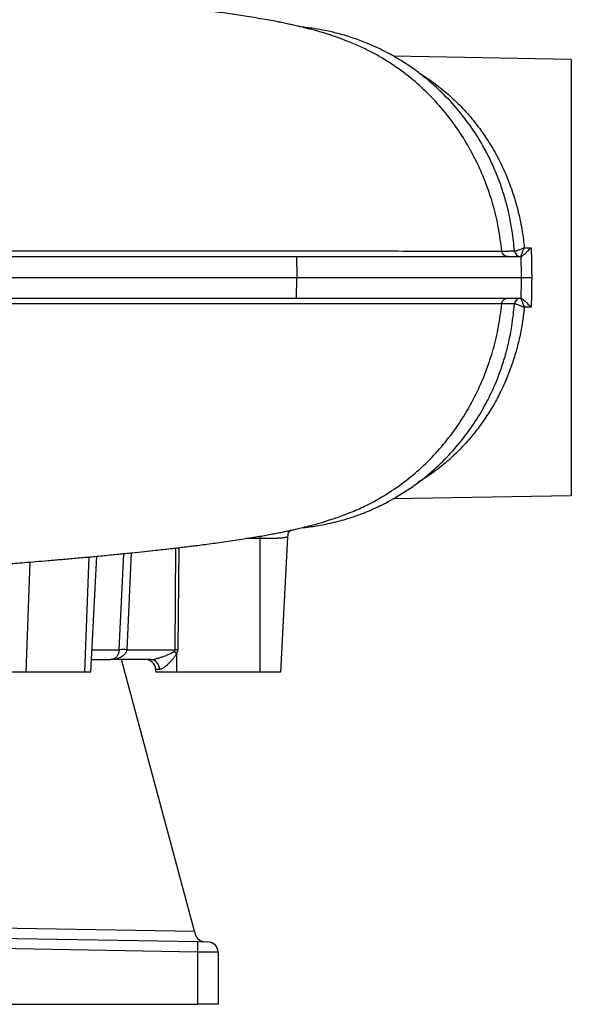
# Model space of a CAD drawing. Header units: millimetres. Extents: x 5610 to 11532, y 2068 to 15413.
# Tile 6 of 13: x 10204 to 11532, y 2068 to 4439. Entities that reach past the tile are written whole.
import ezdxf

# ---------------------------------------------------------------- set-up
doc = ezdxf.new("R2010")
doc.units = ezdxf.units.MM
doc.header["$LTSCALE"] = 5

msp = doc.modelspace()

# ---------------------------------------------------------------- linework, layer by layer
at = {"color": 7, "linetype": 'Continuous', "lineweight": 25}
for p, q in [((11531.7, 4343.3), (11103.6, 4350.8)), ((11531.7, 4343.3), (11531.7, 3293.3)), ((11418.5, 3889.9), (11435.2, 3889.9)), ((9423.7, 3868.3), (10870.2, 3868.3)), ((10870.2, 3868.3), (10870.9, 3818.3)), ((10870.2, 3868.3), (11411, 3868.3)), ((9423.9, 3818.3), (10870.9, 3818.3)), ((10870.2, 3768.3), (10870.9, 3818.3)), ((10870.9, 3818.3), (11411.9, 3818.3)), ((9423.7, 3768.3), (10870.2, 3768.3)), ((10870.2, 3768.3), (11411, 3768.3)), ((11435.2, 3746.7), (11418.5, 3746.7)), ((11102.7, 3285.8), (11531.7, 3293.3)), ((10781.7, 3189.6), (10781.7, 2868.3)), ((10848.7, 3193.3), (10831.7, 2868.3)), ((10375.2, 2868.3), (10389.8, 3147.2)), ((10461.8, 2922), (10578.7, 2922)), ((10376.7, 2898.3), (10423, 2898.3)), ((10520.2, 2898.3), (10423, 2898.3)), ((10624.7, 2244.3), (10449.5, 2898.3)), ((10581.7, 2912.7), (10581.7, 2868.3)), ((10219.1, 2868.3), (10148.4, 2868.3)), ((10360.5, 2868.3), (10219.1, 2868.3)), ((10375.2, 2868.3), (10360.5, 2868.3)), ((10531.3, 2874.6), (10531.7, 2868.3)), ((10540.6, 2874.6), (10531.3, 2874.6)), ((10581.7, 2868.3), (10531.7, 2868.3)), ((10781.7, 2868.3), (10581.7, 2868.3)), ((10831.7, 2868.3), (10781.7, 2868.3)), ((9080.8, 2271.2), (10624.7, 2244.3)), ((9058, 2246.7), (10632.5, 2219.2)), ((10624.7, 2244.3), (10626.6, 2237.4)), ((10632.5, 2194.2), (9058, 2221.7)), ((10632.5, 2219.2), (10657.1, 2218.7)), ((10632.5, 2068.3), (10632.5, 2194.2)), ((10681.7, 2193.7), (10632.5, 2194.2)), ((10681.7, 2193.7), (10681.7, 2068.3)), ((8981.7, 2068.3), (10632.5, 2068.3)), ((10681.7, 2068.3), (10632.5, 2068.3))]:
    msp.add_line(p, q, dxfattribs=at)
at = {"color": 8, "linetype": 'Continuous', "lineweight": 25}
for p, q in [((10781.7, 3189.6), (10748.2, 3189.6)), ((10781.7, 3195.2), (10781.7, 3189.6)), ((10472.7, 3155.2), (10461.8, 2922)), ((10578.7, 2922), (10580.3, 3166.9)), ((10586.8, 3167.7), (10585.1, 2922)), ((10228.9, 3133), (10219.1, 2868.3)), ((10370.8, 3145.4), (10360.5, 2868.3)), ((10378, 2922), (10443.5, 2922))]:
    msp.add_line(p, q, dxfattribs=at)
at = {"color": 7, "linetype": 'Continuous', "lineweight": 25, "flags": 128}
for points in [[(10849.5, 3198.5), (10849.3, 3197.6), (10848.7, 3193.3)], [(10581.7, 2912.7), (10580.9, 2913.3), (10580.1, 2913.9), (10579.3, 2914.5), (10578.5, 2915.1), (10577.7, 2915.7), (10576.9, 2916.3), (10576.1, 2916.8), (10575.4, 2917.4)]]:
    msp.add_lwpolyline(points, dxfattribs=at)
at = {"color": 8, "linetype": 'Continuous', "lineweight": 25, "flags": 128}
msp.add_lwpolyline([(10443.5, 2922), (10445.9, 2971.9), (10454.4, 3153.4)], dxfattribs=at)
at = {"color": 7, "linetype": 'Continuous', "lineweight": 25}
for centre, radius, start, end in [((11409.7, 3883.3), 15, 184.3887, 269.9926), ((11409.8, 3883.3), 15, 184.7432, 269.8706), ((11409.7, 3753.3), 15, 90.0074, 175.6113), ((11409.8, 3753.4), 15, 90.1294, 175.2569), ((10452.6, 2779.3), 143, 86.3381, 93.6619), ((10581.9, 2458.8), 463.2, 89.6004, 90.3996), ((10506.4, 2873.3), 25, 3, 90), ((10517.8, 2875.7), 22.8, 357.394, 84.0172), ((10650.7, 2243.9), 25, 194.9978, 269), ((10274.3, 2206.7), 358.4, 358.0016, 1.9984), ((10656.7, 2193.7), 25, 0, 89)]:
    msp.add_arc(centre, radius, start, end, dxfattribs=at)
for centre, major_axis, ratio, start_param, end_param in [((10391.7, 2923.3), (187, -1.3), 0.133521, 6.09672, 6.284105), ((10391.7, 2924.6), (193.4, -2.7), 0.25811, 6.097633, 6.285018)]:
    msp.add_ellipse(centre, major_axis=major_axis, ratio=ratio, start_param=start_param, end_param=end_param, dxfattribs=at)
for points, knots in [([(11004.3, 4382.5), (10998.9, 4384.6), (10989, 4388.6), (10974, 4394.2), (10960.9, 4398.8), (10948.5, 4402.9), (10937.2, 4406.4), (10926.5, 4409.6), (10915.8, 4412.6), (10904.5, 4415.6), (10893.2, 4418.6), (10882.5, 4421.2), (10873.5, 4423.3), (10866.3, 4424.9), (10860.1, 4426.3), (10852, 4428.1), (10840.9, 4430.4), (10826.2, 4433.4), (10809, 4436.7), (10789.6, 4440.2), (10768.4, 4443.8), (10740.6, 4448.3), (10705.8, 4453.5), (10663.5, 4459.4), (10620.6, 4464.9), (10577.9, 4470), (10536.5, 4474.7), (10496.5, 4479), (10457.9, 4482.9), (10419.6, 4486.7), (10382, 4490.2), (10349.4, 4493.2), (10321.9, 4495.7), (10298.1, 4497.7), (10271.7, 4500), (10241.3, 4502.6), (10207.2, 4505.4), (10170.8, 4508.3), (10133.6, 4511.2), (10096.2, 4514), (10058.9, 4516.8), (10025.1, 4519.2), (9996.1, 4521.3), (9972.7, 4522.9), (9952.2, 4524.3), (9932.7, 4525.7), (9910.8, 4527.1), (9884.1, 4528.9), (9852.1, 4531), (9816.7, 4533.3), (9779.1, 4535.7), (9740.2, 4538.2), (9700, 4540.7), (9662.4, 4542.9), (9629.8, 4544.9), (9604.8, 4546.4), (9586.1, 4547.5), (9571.5, 4548.4), (9558, 4549.2), (9542.2, 4550.1), (9521.5, 4551.3), (9495.9, 4552.8), (9466.5, 4554.5), (9435.8, 4556.2), (9405.2, 4558), (9374.8, 4559.7), (9331.5, 4562.2), (9275.5, 4565.3), (9214.9, 4568.7), (9161.6, 4571.7), (9113.9, 4574.4), (9062.2, 4577.2), (9006.5, 4580.4), (8951.5, 4583.4), (8897.6, 4586.4), (8845.5, 4589.3), (8790.9, 4592.3), (8735, 4595.4), (8675.3, 4598.7), (8614.8, 4602), (8555.7, 4605.3), (8503.3, 4608.1), (8457.1, 4610.6), (8415.2, 4612.9), (8375.3, 4615.1), (8335.2, 4617.2), (8293.3, 4619.5), (8248.3, 4621.9), (8199.3, 4624.5), (8148.4, 4627.2), (8098.2, 4629.9), (8050.6, 4632.4), (8006.7, 4634.8), (7967.3, 4636.9), (7933.2, 4638.7), (7902.6, 4640.4), (7873.9, 4642), (7845.4, 4643.5), (7817.2, 4645.1), (7788.6, 4646.7), (7758.5, 4648.4), (7725.6, 4650.3), (7689, 4652.4), (7648.9, 4654.8), (7605.6, 4657.4), (7559.4, 4660.2), (7510.7, 4663.2), (7460.1, 4666.5), (7408, 4670.1), (7355.6, 4673.8), (7305.1, 4677.5), (7258.6, 4681.1), (7217.1, 4684.6), (7180.3, 4687.8), (7148.1, 4690.8), (7120.3, 4693.4), (7096.5, 4695.8), (7076.5, 4697.9), (7059.8, 4699.6), (7045.8, 4701.1), (7026.2, 4703.3), (7009.7, 4705.2), (6995.1, 4706.9), (6987.7, 4707.8), (6978.5, 4708.9), (6968.3, 4710.2), (6957.4, 4711.6), (6946.7, 4713), (6936.7, 4714.3), (6928.2, 4715.5), (6921, 4716.5), (6915, 4717.3), (6910, 4718.1), (6905, 4718.8), (6899.5, 4719.6), (6893.3, 4720.5), (6886.4, 4721.6), (6879.5, 4722.7), (6873.2, 4723.7), (6867.8, 4724.6), (6863.4, 4725.3), (6859.6, 4725.9), (6856, 4726.6), (6852.4, 4727.2), (6848.7, 4727.9), (6845.4, 4728.5), (6842.7, 4729), (6840.9, 4729.4), (6839.7, 4729.6), (6839.7, 4729.6), (6839.7, 4729.6)], [0, 0, 0, 0, 0.0050766, 0.0093506, 0.0128387, 0.0156083, 0.0181352, 0.0212902, 0.0245683, 0.0283831, 0.0322499, 0.0359151, 0.0388163, 0.0409546, 0.0427627, 0.0448514, 0.0492973, 0.0546702, 0.0609796, 0.068213, 0.075702, 0.0831313, 0.0962478, 0.109168, 0.1218831, 0.1339882, 0.1451705, 0.1554167, 0.1653455, 0.1747816, 0.1839351, 0.1927717, 0.1981151, 0.2034036, 0.2094477, 0.2163979, 0.2242424, 0.2324505, 0.2405673, 0.2485961, 0.2565403, 0.2642934, 0.2697415, 0.2745309, 0.278666, 0.2822876, 0.2863666, 0.2918893, 0.2982703, 0.3053753, 0.3127038, 0.3202088, 0.3278924, 0.3357572, 0.3416214, 0.3463085, 0.3497981, 0.3521134, 0.3544123, 0.3573377, 0.36089, 0.3658279, 0.3714389, 0.3770484, 0.382594, 0.3880765, 0.3934963, 0.4060153, 0.4181202, 0.4259131, 0.4343416, 0.4434625, 0.4532735, 0.4637727, 0.4725041, 0.48166, 0.4912417, 0.5012514, 0.5111693, 0.5227879, 0.5332521, 0.5425626, 0.5507163, 0.5579346, 0.5650749, 0.5722208, 0.5796185, 0.5878348, 0.5968843, 0.6066381, 0.6161303, 0.6250022, 0.6333868, 0.6408991, 0.647481, 0.6531185, 0.6587505, 0.6643767, 0.6699966, 0.6756098, 0.6815771, 0.6883485, 0.6959219, 0.7044534, 0.71381, 0.7239893, 0.7349908, 0.7468147, 0.7592285, 0.772438, 0.7858366, 0.7983383, 0.8101002, 0.8208609, 0.8306366, 0.8394408, 0.847284, 0.8540601, 0.8599242, 0.8649049, 0.8695411, 0.882103, 0.8845495, 0.8877101, 0.8917133, 0.8965563, 0.9015874, 0.9070803, 0.9121117, 0.9165702, 0.9204578, 0.9237762, 0.9265266, 0.929133, 0.9326523, 0.9367581, 0.9414489, 0.9467007, 0.9517571, 0.9561712, 0.9600401, 0.9633826, 0.966988, 0.9713759, 0.9764753, 0.9819231, 0.9870976, 0.991989, 0.9965994, 1, 1, 1, 1]), ([(11325.3, 4122.4), (11322.4, 4128.1), (11311, 4150.7), (11286.1, 4187.6), (11250.9, 4232.3), (11215.5, 4268.8), (11181.9, 4298.1), (11150.9, 4321.6), (11117.6, 4343.5), (11081.5, 4363.7), (11042.7, 4381.6), (11005.1, 4395.6), (10970.5, 4405.7), (10941.1, 4412.5), (10915.2, 4417.1), (10896.7, 4419.6), (10886.7, 4420.5), (10884.1, 4420.8)], [0, 0, 0, 0, 0.034951, 0.136663, 0.239021, 0.341915, 0.410482, 0.479569, 0.55139, 0.625939, 0.703001, 0.782306, 0.842956, 0.898665, 0.946135, 0.98544, 1, 1, 1, 1]), ([(11364.4, 3881.8), (11362.1, 3900.3), (11357.5, 3937.1), (11344.6, 3991), (11327.6, 4043.4), (11305.9, 4094.2), (11279.7, 4142.9), (11249.4, 4188.9), (11215, 4232), (11176.6, 4271.8), (11134.3, 4308.1), (11088.1, 4340.3), (11044.3, 4365.1), (11015.5, 4377.6), (11004, 4382.5)], [0, 0, 0, 0, 0.084534, 0.167989, 0.250695, 0.33527, 0.41968, 0.504226, 0.589216, 0.674975, 0.761857, 0.850263, 0.940661, 1, 1, 1, 1]), ([(11394.8, 3882.2), (11393.2, 3898.2), (11390.5, 3926.3), (11383.3, 3965.3), (11375, 3999.6), (11364.8, 4033.1), (11352.9, 4065.4), (11339.3, 4096.4), (11327.8, 4119.8), (11320.5, 4132.1), (11318.6, 4135.3)], [0, 0, 0, 0, 0.169331, 0.296405, 0.425304, 0.555089, 0.686623, 0.819382, 0.953538, 1, 1, 1, 1]), ([(11394.9, 3882), (11395, 3881.9), (11395.4, 3881.9), (11396.2, 3881.9), (11396.8, 3882), (11398.2, 3882.3), (11399, 3882.5), (11400.8, 3883), (11401.8, 3883.3), (11403.9, 3884.1), (11405.1, 3884.5), (11407.5, 3885.4), (11408.8, 3885.9), (11411.5, 3886.9), (11412.9, 3887.5), (11415, 3888.4), (11415.7, 3888.7), (11417.1, 3889.3), (11417.8, 3889.6), (11418.5, 3889.9)], [0, 0, 0, 0, 0.125, 0.125, 0.25, 0.25, 0.375, 0.375, 0.5, 0.5, 0.625, 0.625, 0.75, 0.75, 0.875, 0.875, 0.9375, 0.9375, 1, 1, 1, 1]), ([(11409.8, 3868.3), (11409.8, 3868.3), (11409.9, 3868.5), (11410.2, 3869), (11410.4, 3869.4), (11410.9, 3870.5), (11411.2, 3871.2), (11411.9, 3872.8), (11412.2, 3873.7), (11413, 3875.7), (11413.4, 3876.7), (11414.4, 3879.1), (11414.8, 3880.3), (11415.8, 3882.9), (11416.4, 3884.3), (11417.2, 3886.3), (11417.4, 3887), (11417.9, 3888.5), (11418.2, 3889.2), (11418.5, 3889.9)], [0, 0, 0, 0, 0.125, 0.125, 0.25, 0.25, 0.375, 0.375, 0.5, 0.5, 0.625, 0.625, 0.75, 0.75, 0.875, 0.875, 0.9375, 0.9375, 1, 1, 1, 1]), ([(11411.1, 3868.3), (11411.3, 3868.3), (11411.7, 3868.5), (11412.5, 3869.1), (11412.8, 3869.3), (11413.5, 3869.9), (11413.9, 3870.2), (11415.1, 3871.2), (11416, 3872), (11418, 3873.7), (11419.1, 3874.7), (11421.4, 3876.7), (11422.6, 3877.8), (11425, 3880.1), (11426.2, 3881.2), (11428.7, 3883.6), (11430, 3884.8), (11431.9, 3886.7), (11432.6, 3887.4), (11433.9, 3888.6), (11434.6, 3889.3), (11435.2, 3889.9)], [0, 0, 0, 0, 0.125, 0.125, 0.1875, 0.1875, 0.25, 0.25, 0.375, 0.375, 0.5, 0.5, 0.625, 0.625, 0.75, 0.75, 0.875, 0.875, 0.9375, 0.9375, 1, 1, 1, 1]), ([(11435.2, 3889.9), (11435.4, 3878), (11435.6, 3866.1), (11436, 3842.3), (11436.2, 3830.3), (11436.4, 3818.3)], [0, 0, 0, 0, 0.5, 0.5, 1, 1, 1, 1]), ([(9089.2, 3882.1), (9106.2, 3882.1), (9123.2, 3882.1), (9157.3, 3882.1), (9174.3, 3882), (9225.3, 3882), (9259.1, 3882), (9326.3, 3882), (9359.7, 3882), (9409.5, 3882), (9426, 3882), (9459, 3882), (9475.5, 3882), (9557.4, 3882), (9622.2, 3882), (9750, 3882), (9813.1, 3882), (9937.6, 3882), (9999, 3882), (10074.7, 3882), (10089.8, 3882), (10119.9, 3882), (10134.9, 3882), (10179.5, 3882), (10208.8, 3882), (10295.5, 3882), (10351.6, 3882), (10460.7, 3881.9), (10513.6, 3881.9), (10616.1, 3881.9), (10665.8, 3881.9), (10737.8, 3881.9), (10761.4, 3881.9), (10796.2, 3881.9), (10807.7, 3881.9), (10830.5, 3881.9), (10841.8, 3881.9), (10864.1, 3881.9), (10875.1, 3881.9), (10896.8, 3881.9), (10907.4, 3881.9), (10938.9, 3881.9), (10959.3, 3881.9), (11018.2, 3881.9), (11054.9, 3881.9), (11123, 3881.9), (11154.5, 3881.9), (11197.7, 3881.8), (11211.4, 3881.8), (11231, 3881.8), (11237.4, 3881.8), (11249.7, 3881.8), (11255.7, 3881.8), (11284.7, 3881.8), (11304.9, 3881.8), (11330.6, 3881.8), (11338.4, 3881.8), (11349, 3881.8), (11352.4, 3881.8), (11357.1, 3881.8), (11358.6, 3881.8), (11361.6, 3881.8), (11363, 3881.8), (11364.4, 3881.8)], [0, 0, 0, 0, 0.015625, 0.015625, 0.03125, 0.03125, 0.0625, 0.0625, 0.09375, 0.09375, 0.109375, 0.109375, 0.125, 0.125, 0.1875, 0.1875, 0.25, 0.25, 0.3125, 0.3125, 0.328125, 0.328125, 0.34375, 0.34375, 0.375, 0.375, 0.4375, 0.4375, 0.5, 0.5, 0.5625, 0.5625, 0.59375, 0.59375, 0.609375, 0.609375, 0.625, 0.625, 0.640625, 0.640625, 0.65625, 0.65625, 0.6875, 0.6875, 0.75, 0.75, 0.8125, 0.8125, 0.84375, 0.84375, 0.859375, 0.859375, 0.875, 0.875, 0.9375, 0.9375, 0.96875, 0.96875, 0.984375, 0.984375, 0.992188, 0.992188, 1, 1, 1, 1]), ([(11364.4, 3881.8), (11364.7, 3881.8), (11364.9, 3881.8), (11365.5, 3881.8), (11366.3, 3881.8), (11368.2, 3881.8), (11371.7, 3881.8), (11374.5, 3881.8), (11379.7, 3881.9), (11382.7, 3881.9), (11390.3, 3882), (11393.5, 3882.1), (11394.8, 3882.2)], [0, 0, 0, 0, 0.015625, 0.015625, 0.03125, 0.0625, 0.125, 0.25, 0.25, 0.5, 0.5, 1, 1, 1, 1]), ([(11379.1, 3868.3), (11377.3, 3868.3), (11375.5, 3868.7), (11372.1, 3870), (11370.5, 3870.9), (11367.8, 3873.4), (11366.7, 3874.9), (11365.1, 3878.1), (11364.6, 3879.9), (11364.4, 3881.8)], [0, 0, 0, 0, 0.25, 0.25, 0.5, 0.5, 0.75, 0.75, 1, 1, 1, 1]), ([(11411.9, 3818.3), (11411.9, 3818.3), (11412.1, 3818.3), (11412.8, 3818.3), (11413.3, 3818.3), (11414.5, 3818.3), (11415.3, 3818.3), (11417.1, 3818.3), (11418.1, 3818.3), (11420.3, 3818.3), (11421.6, 3818.3), (11424.2, 3818.3), (11425.6, 3818.3), (11428.6, 3818.3), (11430.1, 3818.3), (11432.4, 3818.3), (11433.2, 3818.3), (11434.8, 3818.3), (11435.6, 3818.3), (11436.4, 3818.3)], [0, 0, 0, 0, 0.125, 0.125, 0.25, 0.25, 0.375, 0.375, 0.5, 0.5, 0.625, 0.625, 0.75, 0.75, 0.875, 0.875, 0.9375, 0.9375, 1, 1, 1, 1]), ([(11436.4, 3818.3), (11436.2, 3806.3), (11436, 3794.4), (11435.6, 3770.5), (11435.4, 3758.6), (11435.2, 3746.7)], [0, 0, 0, 0, 0.5, 0.5, 1, 1, 1, 1]), ([(11364.4, 3754.9), (11364.3, 3754.9), (11364.2, 3754.9), (11364, 3754.9), (11363.8, 3754.9), (11363.2, 3754.9), (11361.9, 3754.9), (11359.4, 3754.8), (11357.1, 3754.8), (11352.4, 3754.8), (11349, 3754.8), (11338.5, 3754.8), (11330.7, 3754.8), (11305.1, 3754.8), (11285.1, 3754.8), (11239.4, 3754.8), (11213.6, 3754.8), (11170.5, 3754.8), (11155.4, 3754.8), (11135.6, 3754.8), (11131.6, 3754.8), (11123.5, 3754.8), (11119.4, 3754.8), (11107, 3754.8), (11098.5, 3754.8), (11055.5, 3754.8), (11018.7, 3754.7), (10959.7, 3754.7), (10939.5, 3754.7), (10897.7, 3754.7), (10876.3, 3754.7), (10810.1, 3754.7), (10763.9, 3754.7), (10703.7, 3754.7), (10691.5, 3754.7), (10666.9, 3754.7), (10654.5, 3754.7), (10616.9, 3754.7), (10591.4, 3754.7), (10513.9, 3754.7), (10460.7, 3754.7), (10351.5, 3754.7), (10295.4, 3754.7), (10180.3, 3754.6), (10121.4, 3754.6), (10045.8, 3754.6), (10030.5, 3754.6), (9999.9, 3754.6), (9984.5, 3754.6), (9938.1, 3754.6), (9907, 3754.6), (9813, 3754.6), (9749.7, 3754.6), (9621.4, 3754.6), (9556.6, 3754.6), (9474.6, 3754.6), (9458.2, 3754.6), (9425.2, 3754.6), (9408.7, 3754.6), (9358.9, 3754.6), (9325.6, 3754.6), (9258.7, 3754.6), (9225, 3754.6), (9174.3, 3754.6), (9157.3, 3754.6), (9123.3, 3754.6), (9106.2, 3754.6), (9089.2, 3754.6)], [0, 0, 0, 0, 0.000488, 0.000488, 0.000977, 0.001953, 0.003906, 0.007812, 0.015625, 0.015625, 0.03125, 0.03125, 0.0625, 0.0625, 0.125, 0.125, 0.1875, 0.1875, 0.21875, 0.21875, 0.226563, 0.226563, 0.234375, 0.234375, 0.25, 0.25, 0.3125, 0.3125, 0.34375, 0.34375, 0.375, 0.375, 0.4375, 0.4375, 0.453125, 0.453125, 0.46875, 0.46875, 0.5, 0.5, 0.5625, 0.5625, 0.625, 0.625, 0.6875, 0.6875, 0.703125, 0.703125, 0.71875, 0.71875, 0.75, 0.75, 0.8125, 0.8125, 0.875, 0.875, 0.890625, 0.890625, 0.90625, 0.90625, 0.9375, 0.9375, 0.96875, 0.96875, 0.984375, 0.984375, 1, 1, 1, 1]), ([(11004, 3254.1), (11015.4, 3259), (11044.3, 3271.5), (11088.1, 3296.3), (11134.3, 3328.6), (11176.6, 3364.8), (11215, 3404.6), (11249.4, 3447.7), (11279.7, 3493.7), (11305.9, 3542.5), (11327.6, 3593.2), (11344.6, 3645.6), (11357.5, 3699.5), (11362.1, 3736.3), (11364.4, 3754.9)], [0, 0, 0, 0, 0.059445, 0.149832, 0.238229, 0.325101, 0.41085, 0.49583, 0.580367, 0.664767, 0.749333, 0.83203, 0.915475, 1, 1, 1, 1]), ([(11319.8, 3503.7), (11323.7, 3510.6), (11334.2, 3529), (11348.1, 3559.5), (11361.6, 3594.2), (11372.5, 3628), (11381.6, 3663.5), (11388.1, 3696.9), (11392.4, 3727.3), (11394, 3745.4), (11394.8, 3754.5)], [0, 0, 0, 0, 0.099531, 0.267265, 0.400017, 0.534502, 0.669921, 0.807325, 0.903452, 1, 1, 1, 1]), ([(11364.4, 3754.9), (11364.4, 3755.1), (11364.5, 3755.7), (11364.7, 3756.6), (11364.9, 3757.5), (11365.2, 3758.5), (11365.6, 3759.5), (11366.1, 3760.5), (11366.7, 3761.5), (11367.4, 3762.5), (11368.2, 3763.5), (11369.2, 3764.5), (11370.3, 3765.4), (11371.5, 3766.2), (11372.8, 3766.9), (11374.2, 3767.5), (11375.8, 3768), (11377.4, 3768.3), (11378.5, 3768.3), (11379.1, 3768.3)], [0, 0, 0, 0, 0.038651, 0.079824, 0.12352, 0.169737, 0.218477, 0.269738, 0.323521, 0.379826, 0.438652, 0.499999, 0.563867, 0.630255, 0.699164, 0.770593, 0.844543, 0.921012, 1, 1, 1, 1]), ([(11394.8, 3754.5), (11393.5, 3754.5), (11390.3, 3754.6), (11382.7, 3754.7), (11379.7, 3754.7), (11374.5, 3754.8), (11372.6, 3754.8), (11369.7, 3754.8), (11368.2, 3754.8), (11366.6, 3754.8), (11365.5, 3754.8), (11364.9, 3754.9), (11364.4, 3754.9)], [0, 0, 0, 0, 0.5, 0.5, 0.75, 0.75, 0.875, 0.875, 0.9375, 0.96875, 0.96875, 1, 1, 1, 1]), ([(11394.9, 3754.6), (11395, 3754.7), (11395.4, 3754.7), (11396.2, 3754.7), (11396.8, 3754.6), (11398.2, 3754.3), (11399, 3754.1), (11400.8, 3753.6), (11401.8, 3753.3), (11403.9, 3752.6), (11405.1, 3752.2), (11407.5, 3751.2), (11408.8, 3750.8), (11411.5, 3749.7), (11412.9, 3749.1), (11415, 3748.3), (11415.7, 3748), (11417.1, 3747.3), (11417.8, 3747), (11418.5, 3746.7)], [0, 0, 0, 0, 0.125, 0.125, 0.25, 0.25, 0.375, 0.375, 0.5, 0.5, 0.625, 0.625, 0.75, 0.75, 0.875, 0.875, 0.9375, 0.9375, 1, 1, 1, 1]), ([(11409.8, 3768.3), (11409.8, 3768.3), (11409.9, 3768.2), (11410.2, 3767.6), (11410.4, 3767.2), (11410.9, 3766.1), (11411.2, 3765.4), (11411.9, 3763.8), (11412.2, 3762.9), (11413, 3760.9), (11413.4, 3759.9), (11414.4, 3757.5), (11414.8, 3756.3), (11415.8, 3753.7), (11416.4, 3752.4), (11417.2, 3750.3), (11417.4, 3749.6), (11417.9, 3748.1), (11418.2, 3747.4), (11418.5, 3746.7)], [0, 0, 0, 0, 0.125, 0.125, 0.25, 0.25, 0.375, 0.375, 0.5, 0.5, 0.625, 0.625, 0.75, 0.75, 0.875, 0.875, 0.9375, 0.9375, 1, 1, 1, 1]), ([(11411.1, 3768.3), (11411.3, 3768.3), (11411.7, 3768.1), (11412.5, 3767.5), (11412.8, 3767.3), (11413.5, 3766.8), (11413.9, 3766.5), (11415.1, 3765.5), (11416, 3764.7), (11418, 3762.9), (11419.1, 3761.9), (11421.4, 3759.9), (11422.6, 3758.8), (11425, 3756.5), (11426.2, 3755.4), (11428.7, 3753), (11430, 3751.8), (11431.9, 3749.9), (11432.6, 3749.3), (11433.9, 3748), (11434.6, 3747.3), (11435.2, 3746.7)], [0, 0, 0, 0, 0.125, 0.125, 0.1875, 0.1875, 0.25, 0.25, 0.375, 0.375, 0.5, 0.5, 0.625, 0.625, 0.75, 0.75, 0.875, 0.875, 0.9375, 0.9375, 1, 1, 1, 1]), ([(10884, 3215.8), (10886.6, 3216.1), (10892.1, 3216.6), (10903.6, 3218), (10919, 3220.2), (10937.3, 3223.5), (10956.2, 3227.5), (10980.9, 3233.8), (11011.5, 3243.2), (11048, 3257.3), (11090.5, 3277.4), (11137.1, 3304.8), (11185, 3340.3), (11227.6, 3379.4), (11265.1, 3421.2), (11297.4, 3465.2), (11316.4, 3496.2), (11324.9, 3512.2), (11325, 3512.5)], [0, 0, 0, 0, 0.017047, 0.036997, 0.068523, 0.10215, 0.136972, 0.172972, 0.239799, 0.310097, 0.383535, 0.493611, 0.60078, 0.704454, 0.804603, 0.902512, 0.998058, 1, 1, 1, 1]), ([(6839.7, 2907), (6839.6, 2907), (6839.1, 2906.9), (6842, 2907.5), (6847.1, 2908.5), (6854.2, 2909.7), (6862.6, 2911.2), (6872.4, 2912.8), (6884.2, 2914.7), (6898.2, 2916.8), (6914.1, 2919.2), (6930.8, 2921.5), (6947.2, 2923.7), (6964.5, 2925.9), (6984, 2928.4), (7005.7, 2931), (7028, 2933.5), (7053.9, 2936.4), (7085, 2939.7), (7122.4, 2943.4), (7156.6, 2946.6), (7186.2, 2949.3), (7211.3, 2951.5), (7238.9, 2953.8), (7266.7, 2956.1), (7294.2, 2958.2), (7320.8, 2960.3), (7349.5, 2962.4), (7379.6, 2964.6), (7409.4, 2966.6), (7437.1, 2968.5), (7462.2, 2970.2), (7484.3, 2971.6), (7503, 2972.8), (7518.8, 2973.9), (7534.6, 2974.9), (7553.3, 2976), (7576.2, 2977.5), (7603.5, 2979.1), (7634.9, 2981), (7669.2, 2983), (7705.2, 2985.2), (7742, 2987.3), (7784.3, 2989.7), (7832.3, 2992.4), (7886.4, 2995.3), (7941.7, 2998.3), (7996.6, 3001.3), (8049, 3004.1), (8096.6, 3006.7), (8138.3, 3008.9), (8175.2, 3010.8), (8210.4, 3012.7), (8247.1, 3014.7), (8294, 3017.2), (8352.1, 3020.3), (8421.8, 3024.1), (8496.6, 3028.1), (8574.7, 3032.4), (8653.8, 3036.7), (8730.6, 3040.9), (8804.7, 3045), (8876.2, 3049), (8947.3, 3053), (9019.7, 3057.1), (9094.8, 3061.3), (9173.3, 3065.6), (9237.3, 3069.2), (9284.8, 3071.9), (9313.8, 3073.5), (9339.1, 3074.9), (9361.3, 3076.2), (9381.6, 3077.3), (9402.4, 3078.5), (9425.3, 3079.8), (9451.6, 3081.3), (9481.4, 3083), (9517.1, 3085.1), (9558.4, 3087.5), (9603.7, 3090.2), (9648.9, 3092.9), (9693.2, 3095.6), (9729.3, 3097.8), (9757.4, 3099.5), (9777.8, 3100.8), (9796.6, 3102), (9812.8, 3103), (9825.9, 3103.9), (9837.8, 3104.7), (9850.4, 3105.5), (9865.9, 3106.5), (9884.6, 3107.7), (9906.4, 3109.2), (9930.2, 3110.8), (9954.5, 3112.4), (9978.1, 3114.1), (10000.5, 3115.7), (10027.2, 3117.6), (10057.2, 3119.7), (10089.7, 3122.1), (10119.3, 3124.4), (10146.2, 3126.4), (10170.5, 3128.3), (10193.3, 3130.1), (10216.9, 3132), (10243.7, 3134.3), (10273.8, 3136.8), (10306.1, 3139.6), (10339.5, 3142.5), (10373.4, 3145.6), (10407.6, 3148.8), (10441.7, 3152.1), (10474, 3155.3), (10503.8, 3158.4), (10528.8, 3161.1), (10549.6, 3163.4), (10566.7, 3165.4), (10582.3, 3167.2), (10596.5, 3168.9), (10610.3, 3170.5), (10625, 3172.3), (10641.8, 3174.5), (10660.3, 3176.9), (10680.2, 3179.6), (10701, 3182.5), (10722.4, 3185.6), (10743.3, 3188.8), (10762.8, 3191.9), (10780.7, 3194.9), (10797.1, 3197.8), (10812.1, 3200.6), (10825.9, 3203.2), (10838.5, 3205.7), (10850.3, 3208.2), (10861.4, 3210.6), (10872.5, 3213.1), (10884.4, 3215.9), (10897.5, 3219.1), (10910.7, 3222.6), (10924.1, 3226.3), (10935.4, 3229.7), (10945.7, 3232.9), (10956.3, 3236.3), (10969.8, 3240.9), (10986.3, 3246.9), (10998, 3251.6), (11004.3, 3254.2)], [0, 0, 0, 0, 0.0019715, 0.0103285, 0.020759, 0.0302801, 0.0383635, 0.0467176, 0.0556722, 0.0651114, 0.0750158, 0.0844612, 0.0926165, 0.1002241, 0.1092574, 0.1188632, 0.1276788, 0.1358586, 0.1483241, 0.1611568, 0.1736856, 0.1808684, 0.1880886, 0.1959608, 0.2045352, 0.2111989, 0.2182215, 0.2256037, 0.2333469, 0.2408998, 0.2475753, 0.2533709, 0.2587285, 0.2630187, 0.2662491, 0.269537, 0.2736612, 0.2787211, 0.2846512, 0.2914544, 0.2989072, 0.3064374, 0.3140186, 0.3216526, 0.3322384, 0.3429298, 0.3537249, 0.3645278, 0.3746364, 0.3835846, 0.3913654, 0.3979737, 0.4041147, 0.4108252, 0.4181141, 0.4298144, 0.4423616, 0.4557492, 0.4698881, 0.4839582, 0.497761, 0.5105425, 0.5231086, 0.5354688, 0.5480386, 0.5612872, 0.5751883, 0.5897727, 0.5956264, 0.6009191, 0.6054942, 0.6093518, 0.6130141, 0.6165074, 0.6206435, 0.6254216, 0.6308409, 0.6369012, 0.64502, 0.65358, 0.6620535, 0.6704425, 0.6787491, 0.6827987, 0.6868291, 0.6906707, 0.6938731, 0.6964115, 0.6984284, 0.7008583, 0.7038715, 0.7076127, 0.7119845, 0.7169635, 0.7219763, 0.7267883, 0.7313992, 0.7358082, 0.7433649, 0.7502362, 0.7564389, 0.7624205, 0.7677164, 0.7723737, 0.7774909, 0.7835148, 0.790457, 0.7980304, 0.8058575, 0.8139415, 0.8222833, 0.8307254, 0.8391167, 0.8468196, 0.8538081, 0.8589462, 0.8636194, 0.8679219, 0.8719153, 0.8756054, 0.8796429, 0.8844849, 0.8901275, 0.8958727, 0.9022554, 0.9092278, 0.9160661, 0.9225155, 0.9285794, 0.934261, 0.9395636, 0.9444903, 0.9490478, 0.9532866, 0.957224, 0.9608647, 0.9649848, 0.9689681, 0.9736083, 0.9779568, 0.9816737, 0.9837807, 0.9865414, 0.9901604, 0.9946439, 1, 1, 1, 1]), ([(10849.7, 3198.5), (10849.9, 3199.4), (10850.5, 3202), (10852.6, 3205.6), (10854.5, 3208.3), (10855.7, 3209.3), (10855.7, 3209.4)], [0, 0, 0, 0, 0.22516, 0.62278, 0.984947, 1, 1, 1, 1]), ([(10848.7, 3193.3), (10848.7, 3193.2), (10848.2, 3193), (10846.9, 3192.7), (10846.4, 3192.5), (10845.1, 3192.3), (10844.4, 3192.1), (10842.7, 3191.8), (10841.7, 3191.7), (10839.7, 3191.4), (10838.5, 3191.2), (10834.9, 3190.8), (10832.1, 3190.5), (10827.4, 3190.2), (10825.8, 3190.1), (10822.4, 3189.9), (10820.6, 3189.8), (10817, 3189.7), (10815.1, 3189.6), (10811.3, 3189.6), (10809.3, 3189.6), (10805.3, 3189.6), (10803.2, 3189.6), (10799, 3189.6), (10796.8, 3189.6), (10790.4, 3189.6), (10786.1, 3189.6), (10781.7, 3189.6)], [0, 0, 0, 0, 0.125, 0.125, 0.1875, 0.1875, 0.25, 0.25, 0.3125, 0.3125, 0.375, 0.375, 0.5, 0.5, 0.5625, 0.5625, 0.625, 0.625, 0.6875, 0.6875, 0.75, 0.75, 0.8125, 0.8125, 0.875, 0.875, 1, 1, 1, 1]), ([(10443.5, 2922), (10443.5, 2920.9), (10443.4, 2919.8), (10443.1, 2917.8), (10442.9, 2916.8), (10442.4, 2914.8), (10442.1, 2913.9), (10441.4, 2912.2), (10441.1, 2911.3), (10440, 2909), (10439.1, 2907.7), (10437.3, 2905.3), (10436.4, 2904.2), (10434.5, 2902.5), (10433.5, 2901.7), (10431.4, 2900.4), (10430.4, 2899.9), (10428.3, 2899.1), (10427.3, 2898.8), (10425.7, 2898.5), (10425.1, 2898.4), (10424.1, 2898.3), (10423.5, 2898.3), (10423, 2898.3)], [0, 0, 0, 0, 0.0625, 0.0625, 0.125, 0.125, 0.1875, 0.1875, 0.25, 0.25, 0.375, 0.375, 0.5, 0.5, 0.625, 0.625, 0.75, 0.75, 0.875, 0.875, 0.9375, 0.9375, 1, 1, 1, 1]), ([(10461.8, 2922), (10461.7, 2920.9), (10461.5, 2919.8), (10460.9, 2917.7), (10460.5, 2916.7), (10459.6, 2914.8), (10459, 2913.9), (10457.8, 2912.1), (10457.1, 2911.3), (10455, 2909), (10453.5, 2907.7), (10450.1, 2905.3), (10448.3, 2904.2), (10444.7, 2902.5), (10442.8, 2901.7), (10438.9, 2900.4), (10437, 2899.9), (10433, 2899.1), (10431, 2898.8), (10428, 2898.5), (10427, 2898.4), (10425, 2898.3), (10424, 2898.3), (10423, 2898.3)], [0, 0, 0, 0, 0.0625, 0.0625, 0.125, 0.125, 0.1875, 0.1875, 0.25, 0.25, 0.375, 0.375, 0.5, 0.5, 0.625, 0.625, 0.75, 0.75, 0.875, 0.875, 0.9375, 0.9375, 1, 1, 1, 1]), ([(10520.2, 2898.3), (10522.2, 2898.3), (10524.4, 2898.6), (10528.8, 2899.3), (10531.1, 2899.9), (10535.8, 2901.1), (10538.2, 2901.8), (10542.9, 2903.3), (10545.3, 2904.1), (10552.4, 2906.6), (10557.2, 2908.4), (10564.2, 2911.4), (10566.5, 2912.5), (10569.9, 2914.2), (10571, 2914.8), (10573.2, 2916), (10574.3, 2916.6), (10575.4, 2917.4)], [0, 0, 0, 0, 0.125, 0.125, 0.25, 0.25, 0.375, 0.375, 0.5, 0.5, 0.75, 0.75, 0.875, 0.875, 0.9375, 0.9375, 1, 1, 1, 1]), ([(10581.7, 2912.7), (10580.4, 2910.3), (10579, 2908.1), (10575.9, 2903.7), (10574.3, 2901.6), (10570.9, 2897.6), (10569.2, 2895.6), (10565.7, 2891.8), (10563.9, 2889.9), (10560.3, 2886.4), (10558.5, 2884.7), (10554.8, 2881.6), (10552.9, 2880.1), (10549.3, 2877.6), (10547.4, 2876.6), (10544.7, 2875.4), (10543.9, 2875.1), (10542.2, 2874.7), (10541.4, 2874.6), (10540.6, 2874.6)], [0, 0, 0, 0, 0.125, 0.125, 0.25, 0.25, 0.375, 0.375, 0.5, 0.5, 0.625, 0.625, 0.75, 0.75, 0.875, 0.875, 0.9375, 0.9375, 1, 1, 1, 1])]:
    msp.add_open_spline(points, degree=3, knots=knots, dxfattribs=at)
at = {"color": 8, "linetype": 'Continuous', "lineweight": 25}
for points, knots in [([(11163.7, 4311.4), (11171.6, 4306.5), (11190, 4295.1), (11219.3, 4273.2), (11250.9, 4245.5), (11281.7, 4213.8), (11309.7, 4179.4), (11334.6, 4142.9), (11356.5, 4104.7), (11375.7, 4063.9), (11391.8, 4020.8), (11404.7, 3975.9), (11413.8, 3932), (11417, 3902.9), (11418.5, 3889.9)], [0, 0, 0, 0, 0.0700072, 0.1642362, 0.2587758, 0.3532533, 0.4473973, 0.5303842, 0.613519, 0.6964434, 0.7762354, 0.8562362, 0.9359631, 1, 1, 1, 1]), ([(11418.5, 3746.7), (11416.8, 3731.8), (11413.6, 3704.5), (11405.7, 3666.2), (11396.4, 3631.2), (11385.1, 3597.1), (11371, 3562.4), (11354.1, 3527.7), (11334.2, 3493.3), (11312.4, 3461.2), (11286.8, 3428.7), (11257.3, 3397), (11223.9, 3367.1), (11191.5, 3342.3), (11170.8, 3329.8), (11161.4, 3324.1)], [0, 0, 0, 0, 0.0733, 0.13358, 0.19432, 0.256407, 0.318913, 0.39264, 0.466919, 0.542744, 0.619023, 0.71693, 0.815583, 0.91639, 1, 1, 1, 1])]:
    msp.add_open_spline(points, degree=3, knots=knots, dxfattribs=at)
at = {"color": 7, "linetype": 'Continuous', "lineweight": 25}
for points in [[(11394.8, 3882.2), (11394.8, 3882.1), (11394.8, 3882.1), (11394.9, 3882)], [(11411.9, 3818.3), (11411.6, 3835), (11411.3, 3851.7), (11411, 3868.3)], [(11411, 3768.3), (11411.3, 3784.9), (11411.6, 3801.6), (11411.9, 3818.3)], [(11394.9, 3754.6), (11394.8, 3754.5), (11394.8, 3754.5), (11394.8, 3754.5)]]:
    msp.add_open_spline(points, degree=3, dxfattribs=at)

doc.saveas('drawing.dxf')
